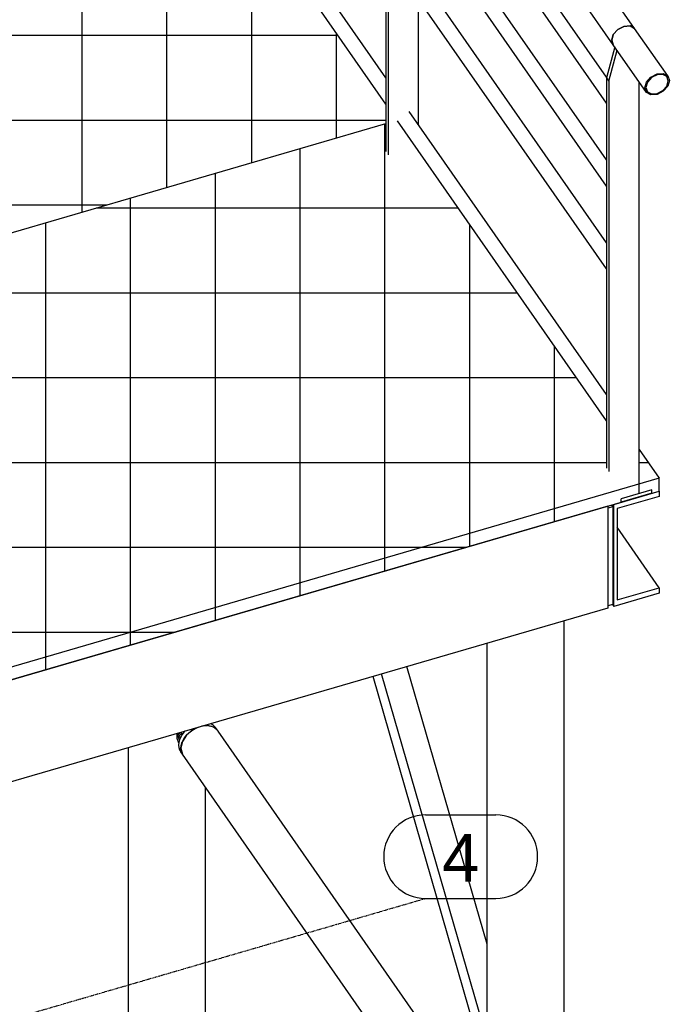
# Model space of a CAD drawing. Header units: millimetres. Extents: x 25 to 224619, y 20 to 11454.
# Tile 40 of 105: x 72303 to 73471, y 5373 to 7142. Entities that reach past the tile are written whole.
import ezdxf

# ---------------------------------------------------------------- set-up
doc = ezdxf.new("R2010")
doc.units = ezdxf.units.MM
doc.linetypes.add('DXK_LINE_DOT3', pattern=[5.9187, 2.979, -0.9799, 0.9799, -0.9799])
for name, color, linetype in [('ACIER_VISIBLE', 7, 'Continuous'), ('BOULONS', 7, 'Continuous'), ('MAILLAGE', 7, 'Continuous')]:
    doc.layers.add(name, color=color, linetype=linetype)
doc.styles.add('Arial', font='arial.ttf', dxfattribs={"height": 0.2})
pattern_1 = [(0, (71500.85, 6657.16), (0, 152.4), []), (90, (71500.85, 6657.16), (-152.4, 9e-15), [])]
pattern_2 = [(0, (73416.74, 6346.8), (0, 152.4), []), (90, (73416.74, 6346.8), (-152.4, 9e-15), [])]

# ---------------------------------------------------------------- blocks, each defined once
blk = doc.blocks.new('GridLine-1649644-30480 - 30191')
at = {"layer": 'MAILLAGE', "color": 7, "linetype": 'Continuous'}
for p, q in [((73032.5, 5713.7), (73159.2, 5713.7)), ((73032.5, 5563.7), (73159.2, 5563.7))]:
    blk.add_line(p, q, dxfattribs=at)
at = {"layer": 'MAILLAGE', "color": 7, "linetype": 'DXK_LINE_DOT3'}
blk.add_line((64137.2, 2974.7), (73032.5, 5563.7), dxfattribs=at)
at = {"layer": 'MAILLAGE', "color": 7, "linetype": 'Continuous'}
for centre, start, end in [((73032.5, 5638.7), 90, 270), ((73159.2, 5638.7), 270, 90)]:
    blk.add_arc(centre, 75, start, end, dxfattribs=at)
at = {"layer": 'MAILLAGE', "color": 7, "linetype": 'Continuous', "style": 'Arial'}
blk.add_text('4', height=86, dxfattribs=at).set_placement((73062.5, 5593.7))
blk = doc.blocks.new('Part-1649644-31550 - 30191')
at = {"linetype": 'Continuous'}
h = blk.add_hatch(dxfattribs=at)
h.set_pattern_fill('', color=8, style=0, pattern_type=0)
h.set_pattern_definition(pattern_1)
h.paths.add_polyline_path([(71176.8, 7122), (71500.8, 6657.2), (71511.4, 6665), (71860.2, 6925.2), (71859.9, 6925.9), (71874.6, 6937), (71887.6, 6947.1), (71890.4, 6949.4), (71895.4, 6956.8), (71901.4, 6960.2), (71912.8, 6964.8), (71924.9, 6962.9), (71934.7, 6955.2), (71935.6, 6954.3), (71940.2, 6942.7), (71939.4, 6937.1), (72081.4, 6733.5), (72101.1, 6705.3), (72961.4, 6955.7), (72961.4, 6990.7), (72618.4, 7482.7), (72569, 7468.4), (72564.9, 7474.3), (72564.9, 7548.9), (72478, 7523.6), (72478, 7470.2), (72468.9, 7467.6), (72444.2, 7502.9), (72444.2, 7513.8), (71815.3, 7330.8), (71815.3, 7277.4), (71806.2, 7274.7), (71781.6, 7310.1), (71781.6, 7320.9), (71176.8, 7144.9)])
h = blk.add_hatch(dxfattribs=at)
h.set_pattern_fill('', color=8, style=0, pattern_type=0)
h.set_pattern_definition(pattern_1)
h.paths.add_polyline_path([(71794.5, 6616), (71892.9, 6644.7), (71892.9, 6843), (71907.7, 6898.3), (71906.3, 6900.5), (71903.4, 6898.2), (71888.7, 6887.2), (71888.1, 6887.6), (71785.6, 6811.1), (71794.5, 6730.1)])
h = blk.add_hatch(dxfattribs=at)
h.set_pattern_fill('', color=8, style=0, pattern_type=0)
h.set_pattern_definition(pattern_1)
h.paths.add_polyline_path([(72008.4, 6678.3), (72042.5, 6688.2), (72045.7, 6700.4), (72043.3, 6703.9), (71951.7, 6835.2), (71951.7, 6759.9)])
h = blk.add_hatch(dxfattribs=at)
h.set_pattern_fill('', color=8, style=0, pattern_type=0)
h.set_pattern_definition(pattern_1)
h.paths.add_polyline_path([(71705.4, 6590.1), (71760.7, 6606.2), (71760.7, 6762.8), (71766.2, 6796.7), (71696.9, 6745), (71698.4, 6742.7), (71705.4, 6679.3)])
h = blk.add_hatch(dxfattribs=at)
h.set_pattern_fill('', color=8, style=0, pattern_type=0)
h.set_pattern_definition(pattern_1)
h.paths.add_polyline_path([(71582, 6540.7), (71587.5, 6544.8), (71587.5, 6555.8), (71611.7, 6562.9), (71671.7, 6607.6), (71671.7, 6712), (71674.3, 6728.1), (71538.2, 6626.6), (71527.7, 6618.7)])
h = blk.add_hatch(dxfattribs=at)
h.set_pattern_fill('', color=8, style=0, pattern_type=0)
h.set_pattern_definition(pattern_1)
h.paths.add_polyline_path([(71951.7, 6661.8), (71981.2, 6670.4), (71951.7, 6712.8)])
at = {"layer": 'ACIER_VISIBLE', "color": 136, "linetype": 'Continuous'}
for p, q in [((72478, 7523.6), (72564.9, 7548.9)), ((71815.3, 7330.8), (72444.2, 7513.8)), ((71176.8, 7144.9), (71781.6, 7320.9)), ((71176.8, 7122), (71176.8, 7144.9)), ((71511.4, 6665), (71176.8, 7144.9)), ((71500.8, 6657.2), (71176.8, 7122)), ((72101.1, 6705.3), (72961.4, 6955.7)), ((72008.4, 6678.3), (72042.5, 6688.2)), ((71951.7, 6661.8), (71981.2, 6670.4)), ((71794.5, 6616), (71892.9, 6644.7)), ((71582, 6540.7), (71527.7, 6618.7)), ((71587.5, 6555.8), (71538.2, 6626.6)), ((71705.4, 6590.1), (71760.7, 6606.2)), ((71587.5, 6555.8), (71611.7, 6562.9)), ((71587.5, 6544.8), (71587.5, 6555.8))]:
    blk.add_line(p, q, dxfattribs=at)
blk = doc.blocks.new('Part-1649644-30222 - 30191')
at = {"layer": 'ACIER_VISIBLE', "color": 136, "linetype": 'Continuous'}
for p, q in [((72498.4, 4149), (72498.4, 5834.5)), ((72637.3, 4158.8), (72637.3, 5763.2)), ((72636.2, 4144.7), (72637.3, 4158.8)), ((72504.2, 4135.3), (72498.4, 4149)), ((72628.5, 4131.5), (72636.2, 4144.7)), ((72504.2, 4135.3), (72516.2, 4123.5)), ((72516.2, 4123.5), (72533.2, 4114.7)), ((72614.8, 4120.5), (72628.5, 4131.5)), ((72533.2, 4114.7), (72553.6, 4109.7)), ((72553.6, 4109.7), (72575.5, 4109)), ((72575.5, 4109), (72596.5, 4112.7)), ((72596.5, 4112.7), (72614.8, 4120.5))]:
    blk.add_line(p, q, dxfattribs=at)
blk = doc.blocks.new('Part-1649644-30223 - 30191')
at = {"layer": 'ACIER_VISIBLE', "color": 136, "linetype": 'Continuous'}
for p, q in [((73282.1, 3233.9), (73282.1, 6062.6)), ((73143.3, 3224), (73143.3, 6022.2))]:
    blk.add_line(p, q, dxfattribs=at)
blk = doc.blocks.new('Part-1649644-31558 - 30191')
at = {"layer": 'ACIER_VISIBLE', "color": 136, "linetype": 'Continuous'}
for p, q in [((73360.2, 6268.5), (72132.6, 5911.2)), ((73360.2, 6268.5), (73360.2, 6085.3)), ((73360.2, 6085.3), (72132.6, 5728)), ((72132.6, 5911.2), (72132.6, 5728)), ((72132.6, 5728), (72130.4, 5731.2))]:
    blk.add_line(p, q, dxfattribs=at)
blk = doc.blocks.new('Part-1649644-31560 - 30191')
at = {"layer": 'ACIER_VISIBLE', "color": 136, "linetype": 'Continuous'}
for p, q in [((73369.3, 6267.3), (73360.2, 6264.7)), ((73360.2, 6264.7), (73360.2, 6089.1)), ((73367.1, 6270.5), (73369.3, 6267.3)), ((73369.3, 6267.3), (73369.3, 6091.8)), ((73369.3, 6091.8), (73360.2, 6089.1))]:
    blk.add_line(p, q, dxfattribs=at)
blk = doc.blocks.new('Part-1649644-31732 - 30191')
at = {"layer": 'ACIER_VISIBLE', "color": 136, "linetype": 'Continuous'}
for p, q in [((73372.8, 7093.6), (73357.9, 7038)), ((73362, 7032.1), (73376.9, 7087.7)), ((73357.9, 7038), (73362, 7032.1)), ((73357.9, 7038), (73357.9, 6336.8)), ((73362, 7032.1), (73362, 6330.9)), ((73416.7, 6346.8), (73416.7, 7030.5))]:
    blk.add_line(p, q, dxfattribs=at)
blk = doc.blocks.new('Part-1649644-31740 - 30191')
at = {"layer": 'ACIER_VISIBLE', "color": 136, "linetype": 'Continuous'}
for p, q in [((73439.3, 6297.6), (73384.6, 6281.7)), ((73439.3, 6291.5), (73439.3, 6297.6)), ((73439.3, 6291.5), (73384.6, 6275.6)), ((73384.6, 6275.6), (73384.6, 6281.7))]:
    blk.add_line(p, q, dxfattribs=at)
blk = doc.blocks.new('Part-1649644-30699 - 30191')
at = {"layer": 'ACIER_VISIBLE', "color": 136, "linetype": 'Continuous'}
for p, q in [((73371, 6271.6), (73453, 6295.5)), ((73453, 6285.9), (73377.3, 6263.9)), ((73453, 6295.5), (73453, 6285.9)), ((73371, 6088.4), (73371, 6271.6)), ((73377.3, 6263.9), (73377.3, 6099.8)), ((73453, 6121.9), (73377.3, 6230.4)), ((73377.3, 6099.8), (73453, 6121.9)), ((73453, 6121.9), (73453, 6112.3)), ((73453, 6112.3), (73371, 6088.4)), ((73368.7, 6091.6), (73371, 6088.4))]:
    blk.add_line(p, q, dxfattribs=at)
blk = doc.blocks.new('Part-1649644-31773 - 30191')
at = {"layer": 'ACIER_VISIBLE', "color": 136, "linetype": 'Continuous'}
for p, q in [((72585.7, 7961.4), (72584.1, 7955.8)), ((72590.2, 7966.5), (72585.7, 7961.4)), ((72596.3, 7969.6), (72590.2, 7966.5)), ((72602.5, 7970), (72596.3, 7969.6)), ((72607, 7967.6), (72602.5, 7970)), ((72961.4, 7459.2), (72607, 7967.6)), ((72584.1, 7955.8), (72585.7, 7951.1)), ((72961.4, 7412.3), (72585.7, 7951.1)), ((73357.9, 6890.4), (73003.5, 7398.8)), ((73357.9, 6843.5), (72982.2, 7382.4))]:
    blk.add_line(p, q, dxfattribs=at)
blk = doc.blocks.new('Part-1649644-31541 - 30191')
at = {"layer": 'ACIER_VISIBLE', "color": 136, "linetype": 'Continuous'}
for p, q in [((72587.4, 5859.2), (72587.3, 5860.3)), ((72588.2, 5855.5), (72587.4, 5859.2)), ((72589.2, 5851.7), (72588.2, 5855.5)), ((72590.4, 5848.2), (72589.2, 5851.7))]:
    blk.add_line(p, q, dxfattribs=at)
blk = doc.blocks.new('Part-1649644-30913 - 30191')
at = {"layer": 'ACIER_VISIBLE', "color": 136, "linetype": 'Continuous'}
for p, q in [((72640.9, 5874.2), (72630.3, 5872.9)), ((72652.1, 5871.2), (72640.9, 5874.2)), ((72603.1, 5856.9), (72595.6, 5845.3)), ((72614.3, 5866.4), (72603.1, 5856.9)), ((72624.9, 5871.3), (72614.3, 5866.4)), ((72659.7, 5863.9), (72652.1, 5871.2)), ((73143.3, 5170.3), (72659.7, 5863.9)), ((72595.6, 5845.3), (72592.9, 5833.4)), ((72592.9, 5833.4), (72595.6, 5823)), ((73120.9, 5069.5), (72595.6, 5823)), ((73139.2, 5112.5), (73139.7, 5112.9)), ((73139.7, 5112.9), (73140.2, 5113.2)), ((73120.8, 5091.3), (73120.9, 5091.8)), ((73120.9, 5091.8), (73121.2, 5092.2)), ((73120.9, 5069.5), (73120.8, 5069.9)), ((73121.2, 5069.2), (73120.9, 5069.5))]:
    blk.add_line(p, q, dxfattribs=at)
blk = doc.blocks.new('Part-1649644-30915 - 30191')
at = {"layer": 'ACIER_VISIBLE', "color": 136, "linetype": 'Continuous'}
for p, q in [((73143.3, 5481.3), (72999.2, 5980.2)), ((73136.5, 5277.1), (72938.5, 5962.6)), ((73143.3, 5310.2), (72953.6, 5966.9))]:
    blk.add_line(p, q, dxfattribs=at)
blk = doc.blocks.new('Bolt-1649644-31542 - 30191')
at = {"layer": 'BOULONS', "color": 7, "linetype": 'Continuous'}
for p, q in [((72592.8, 5860.7), (72585.9, 5858.7)), ((72585.9, 5850.7), (72585.9, 5858.7)), ((72585.9, 5858.7), (72589.6, 5857.3)), ((72589.6, 5857.3), (72596.2, 5859.3)), ((72589.6, 5857.3), (72591.8, 5851.8)), ((72596.3, 5859.4), (72592.8, 5860.7)), ((72589.1, 5842.7), (72585.9, 5850.7))]:
    blk.add_line(p, q, dxfattribs=at)
blk = doc.blocks.new('Part-1649644-31544 - 30191')
at = {"layer": 'ACIER_VISIBLE', "color": 136, "linetype": 'Continuous'}
for p, q in [((72633.5, 5873.8), (72638.3, 5874.2)), ((72638.3, 5874.2), (72640.3, 5874.1)), ((72641.3, 5874.1), (72643.4, 5873.9)), ((72643.4, 5873.9), (72648, 5872.9)), ((72648, 5877), (72646.7, 5877.6)), ((72651.6, 5874.6), (72648, 5877)), ((72648, 5872.9), (72652.1, 5871.2)), ((72654.4, 5871.6), (72651.6, 5874.6)), ((72595.4, 5858.3), (72592.6, 5853.6)), ((72599, 5862.8), (72595.4, 5858.3)), ((72600.3, 5864.1), (72599, 5862.8)), ((72599.5, 5852.4), (72603.1, 5856.9)), ((72603.1, 5856.9), (72607.2, 5861)), ((72607.2, 5861), (72611.9, 5864.8)), ((72611.9, 5864.8), (72613.9, 5866.1)), ((72614.9, 5866.7), (72616.9, 5868)), ((72616.9, 5868), (72621.7, 5870.4)), ((72652.1, 5871.2), (72655.7, 5868.7)), ((72658.5, 5865.7), (72654.4, 5871.6)), ((72655.7, 5868.7), (72658.5, 5865.7)), ((72658.5, 5865.7), (72659.4, 5864.2)), ((72589.2, 5843.9), (72588.8, 5839.3)), ((72588.8, 5839.3), (72589.2, 5834.9)), ((72590.5, 5848.7), (72589.2, 5843.9)), ((72592.6, 5853.6), (72590.5, 5848.7)), ((72592.9, 5833.4), (72593.3, 5838.1)), ((72593.3, 5838.1), (72594.6, 5842.9)), ((72594.6, 5842.9), (72595.4, 5844.8)), ((72595.9, 5845.7), (72596.7, 5847.7)), ((72596.7, 5847.7), (72599.5, 5852.4)), ((72589.2, 5834.9), (72590.5, 5830.8)), ((72590.5, 5830.8), (72592.6, 5827.2)), ((72596.7, 5821.3), (72592.6, 5827.2)), ((72593.3, 5829), (72592.9, 5833.4)), ((72594.6, 5824.9), (72593.3, 5829)), ((72595.4, 5823.5), (72594.6, 5824.9)), ((72596.7, 5821.3), (72596.3, 5821.9)), ((72597, 5821), (72596.7, 5821.3))]:
    blk.add_line(p, q, dxfattribs=at)
blk = doc.blocks.new('Part-1649644-31551 - 30191')
at = {"linetype": 'Continuous'}
h = blk.add_hatch(dxfattribs=at)
h.set_pattern_fill('', color=8, style=0, pattern_type=0)
h.set_pattern_definition(pattern_2)
h.paths.add_polyline_path([(73416.7, 6370.4), (73416.7, 6346.8), (73362, 6330.9), (73357.9, 6336.8), (73357.9, 6421.9), (73014.9, 6914), (72965.5, 6899.6), (72961.4, 6905.5), (72961.4, 6955.7), (72101.1, 6705.3), (72140.9, 6648), (72143.9, 6639.7), (72140.9, 6629.6), (72132.9, 6620.5), (72121.9, 6614.8), (72110.9, 6614.1), (72102.8, 6618.5), (72089.7, 6637.4), (72089.7, 5953.5), (72035, 5937.5), (72030.9, 5943.4), (72030.9, 6028.6), (71946.5, 6149.8), (71897, 6135.4), (71892.9, 6141.3), (71892.9, 6644.7), (71794.5, 6616), (71794.5, 6236), (71849.5, 6157.1), (71866.9, 6132.1), (72039.8, 5884.2), (72053.5, 5888.1), (72053.5, 5894.2), (72108.2, 5910.2), (72111.7, 5905.1), (73384.6, 6275.6), (73384.6, 6281.7), (73439.3, 6297.6), (73439.3, 6291.5), (73453, 6295.5), (73453, 6318.4)])
h = blk.add_hatch(dxfattribs=at)
h.set_pattern_fill('', color=8, style=0, pattern_type=0)
h.set_pattern_definition(pattern_2)
h.paths.add_polyline_path([(72031.1, 6645.6), (72042.5, 6688.2), (72008.4, 6678.3)])
h = blk.add_hatch(dxfattribs=at)
h.set_pattern_fill('', color=8, style=0, pattern_type=0)
h.set_pattern_definition(pattern_2)
h.paths.add_polyline_path([(72030.9, 6497.1), (72030.9, 6598.9), (71981.2, 6670.4), (71951.7, 6661.8), (71951.7, 6611)])
h = blk.add_hatch(dxfattribs=at)
h.set_pattern_fill('', color=8, style=0, pattern_type=0)
h.set_pattern_definition(pattern_2)
h.paths.add_polyline_path([(71760.7, 6606.2), (71705.4, 6590.1), (71705.4, 6363.7), (71760.7, 6284.4)])
h = blk.add_hatch(dxfattribs=at)
h.set_pattern_fill('', color=8, style=0, pattern_type=0)
h.set_pattern_definition(pattern_2)
h.paths.add_polyline_path([(71587.5, 6544.8), (71592.5, 6548.5), (71611.7, 6562.9), (71587.5, 6555.8), (71589, 6553.6), (71587.5, 6555.8)])
h = blk.add_hatch(dxfattribs=at)
h.set_pattern_fill('', color=8, style=0, pattern_type=0)
h.set_pattern_definition(pattern_2)
h.paths.add_polyline_path([(71597, 6519.3), (71657.3, 6432.7), (71667.8, 6440.6), (71671.7, 6443.5), (71671.7, 6575), (71607.5, 6527.1)])
h = blk.add_hatch(dxfattribs=at)
h.set_pattern_fill('', color=8, style=0, pattern_type=0)
h.set_pattern_definition(pattern_2)
h.paths.add_polyline_path([(72030.9, 6348.3), (72030.9, 6450.1), (71951.7, 6564), (71951.7, 6462.2)])
h = blk.add_hatch(dxfattribs=at)
h.set_pattern_fill('', color=8, style=0, pattern_type=0)
h.set_pattern_definition(pattern_2)
h.paths.add_polyline_path([(72030.9, 6075.6), (72030.9, 6301.2), (71951.7, 6415.2), (71951.7, 6189.3)])
at = {"layer": 'ACIER_VISIBLE', "color": 136, "linetype": 'Continuous'}
for p, q in [((72101.1, 6705.3), (72961.4, 6955.7)), ((72008.4, 6678.3), (72042.5, 6688.2)), ((71951.7, 6661.8), (71981.2, 6670.4)), ((71794.5, 6616), (71892.9, 6644.7)), ((71705.4, 6590.1), (71760.7, 6606.2)), ((71587.5, 6555.8), (71611.7, 6562.9)), ((71587.5, 6544.8), (71587.5, 6555.8)), ((71592.5, 6548.5), (71587.5, 6555.8)), ((71667.8, 6440.6), (71607.5, 6527.1)), ((71657.3, 6432.7), (71597, 6519.3)), ((71760.7, 6307.3), (71705.4, 6386.6)), ((73416.7, 6370.4), (73453, 6318.4)), ((71760.7, 6284.4), (71705.4, 6363.7)), ((73453, 6318.4), (72039.8, 5907.1)), ((73453, 6295.5), (73453, 6318.4)), ((72111.7, 5905.1), (73453, 6295.5)), ((72039.8, 5907.1), (71794.5, 6258.9)), ((72039.8, 5884.2), (71794.5, 6236)), ((72039.8, 5884.2), (72039.8, 5907.1)), ((72039.8, 5884.2), (72053.5, 5888.1))]:
    blk.add_line(p, q, dxfattribs=at)
blk = doc.blocks.new('Part-1649644-31771 - 30191')
at = {"layer": 'ACIER_VISIBLE', "color": 136, "linetype": 'Continuous'}
for p, q in [((73389.4, 7130.3), (73378.4, 7124.6)), ((73400.4, 7131), (73389.4, 7130.3)), ((73408.5, 7126.6), (73400.4, 7131)), ((73370.3, 7115.5), (73367.4, 7105.5)), ((73378.4, 7124.6), (73370.3, 7115.5)), ((73468, 7041.2), (73408.5, 7126.6)), ((73367.4, 7105.5), (73370.3, 7097.1)), ((73429.9, 7011.7), (73370.3, 7097.1)), ((73437.9, 7039.2), (73448.9, 7044.9)), ((73448.9, 7043.4), (73438.8, 7038.2)), ((73448.9, 7044.9), (73460, 7045.6)), ((73459, 7044), (73448.9, 7043.4)), ((73466.4, 7040), (73459, 7044)), ((73460, 7045.6), (73468, 7041.2)), ((73469.1, 7032.3), (73466.4, 7040)), ((73468, 7041.2), (73471, 7032.9)), ((73426.9, 7020.1), (73429.9, 7030.1)), ((73431.5, 7029.8), (73428.7, 7020.6)), ((73429.9, 7030.1), (73437.9, 7039.2)), ((73438.8, 7038.2), (73431.5, 7029.8)), ((73459, 7014.8), (73466.4, 7023.1)), ((73468, 7022.8), (73460, 7013.7)), ((73466.4, 7023.1), (73469.1, 7032.3)), ((73471, 7032.9), (73468, 7022.8)), ((73429.9, 7011.7), (73426.9, 7020.1)), ((73428.7, 7020.6), (73431.5, 7012.9)), ((73437.9, 7007.3), (73429.9, 7011.7)), ((73431.5, 7012.9), (73438.8, 7008.9)), ((73448.9, 7008), (73437.9, 7007.3)), ((73438.8, 7008.9), (73448.9, 7009.6)), ((73448.9, 7009.6), (73459, 7014.8)), ((73460, 7013.7), (73448.9, 7008))]:
    blk.add_line(p, q, dxfattribs=at)
blk = doc.blocks.new('Part-1649644-31731 - 30191')
at = {"layer": 'ACIER_VISIBLE', "color": 136, "linetype": 'Continuous'}
for p, q in [((72976.3, 7662.3), (72961.4, 7606.7)), ((72965.5, 7600.8), (72980.4, 7656.4)), ((72961.4, 7606.7), (72965.5, 7600.8)), ((72961.4, 7606.7), (72961.4, 6905.5)), ((72965.5, 7600.8), (72965.5, 6899.6)), ((73020.2, 7523.7), (73020.2, 7599.3)), ((73020.2, 7374.8), (73020.2, 7476.7)), ((73020.2, 7226), (73020.2, 7327.9)), ((73020.2, 6953.3), (73020.2, 7179.1))]:
    blk.add_line(p, q, dxfattribs=at)
blk = doc.blocks.new('Part-1649644-31775 - 30191')
at = {"layer": 'ACIER_VISIBLE', "color": 136, "linetype": 'Continuous'}
for p, q in [((72961.4, 7037.6), (72607, 7546)), ((72961.4, 6990.7), (72585.7, 7529.6)), ((73357.9, 6468.9), (73003.5, 6977.3)), ((73357.9, 6421.9), (72982.2, 6960.8))]:
    blk.add_line(p, q, dxfattribs=at)
blk = doc.blocks.new('Part-1649644-31770 - 30191')
at = {"layer": 'ACIER_VISIBLE', "color": 136, "linetype": 'Continuous'}
for p, q in [((72588.1, 8279.6), (72577.1, 8273.9)), ((72599.1, 8280.3), (72588.1, 8279.6)), ((72607.2, 8275.9), (72599.1, 8280.3)), ((72569.1, 8264.8), (72566.1, 8254.8)), ((72577.1, 8273.9), (72569.1, 8264.8)), ((73408.5, 7126.6), (72607.2, 8275.9)), ((72566.1, 8254.8), (72569.1, 8246.4)), ((73370.3, 7097.1), (72569.1, 8246.4)), ((73378.4, 7124.6), (73389.4, 7130.3)), ((73389.4, 7130.3), (73400.4, 7131)), ((73400.4, 7131), (73408.5, 7126.6)), ((73367.4, 7105.5), (73370.3, 7115.5)), ((73370.3, 7115.5), (73378.4, 7124.6)), ((73370.3, 7097.1), (73367.4, 7105.5))]:
    blk.add_line(p, q, dxfattribs=at)
blk = doc.blocks.new('Part-1649644-31772 - 30191')
at = {"layer": 'ACIER_VISIBLE', "color": 136, "linetype": 'Continuous'}
for p, q in [((72585.7, 8110.2), (72584.1, 8104.6)), ((72584.1, 8104.6), (72585.7, 8100)), ((72590.2, 8115.3), (72585.7, 8110.2)), ((72596.3, 8118.4), (72590.2, 8115.3)), ((72602.5, 8118.9), (72596.3, 8118.4)), ((72607, 8116.4), (72602.5, 8118.9)), ((72961.7, 7607.6), (72607, 8116.4)), ((72961.4, 7561.1), (72585.7, 8100)), ((73358.2, 7038.9), (73003.5, 7547.7)), ((73357.9, 6992.4), (72982.2, 7531.2))]:
    blk.add_line(p, q, dxfattribs=at)
blk = doc.blocks.new('Part-1649644-31774 - 30191')
at = {"layer": 'ACIER_VISIBLE', "color": 136, "linetype": 'Continuous'}
for p, q in [((72596.3, 7820.8), (72590.2, 7817.6)), ((72602.5, 7821.2), (72596.3, 7820.8)), ((72607, 7818.7), (72602.5, 7821.2)), ((72961.4, 7310.4), (72607, 7818.7)), ((72585.7, 7812.6), (72584.1, 7806.9)), ((72584.1, 7806.9), (72585.7, 7802.3)), ((72590.2, 7817.6), (72585.7, 7812.6)), ((72961.4, 7263.4), (72585.7, 7802.3)), ((73357.9, 6741.6), (73003.5, 7250)), ((73357.9, 6694.7), (72982.2, 7233.5))]:
    blk.add_line(p, q, dxfattribs=at)

msp = doc.modelspace()

# ---------------------------------------------------------------- block references
for name in ['Part-1649644-31770 - 30191', 'Part-1649644-31772 - 30191', 'Part-1649644-31773 - 30191', 'Part-1649644-31774 - 30191', 'Part-1649644-31731 - 30191', 'Part-1649644-31550 - 30191', 'Part-1649644-31775 - 30191', 'Part-1649644-31771 - 30191', 'Part-1649644-31732 - 30191', 'Part-1649644-31551 - 30191', 'Part-1649644-31740 - 30191', 'Part-1649644-30699 - 30191', 'Part-1649644-31558 - 30191', 'Part-1649644-31560 - 30191', 'Part-1649644-30223 - 30191', 'Part-1649644-30915 - 30191', 'Part-1649644-31544 - 30191', 'Part-1649644-30913 - 30191', 'Bolt-1649644-31542 - 30191', 'Part-1649644-31541 - 30191', 'Part-1649644-30222 - 30191', 'GridLine-1649644-30480 - 30191']:
    msp.add_blockref(name, (0, 0))

doc.saveas('drawing.dxf')
